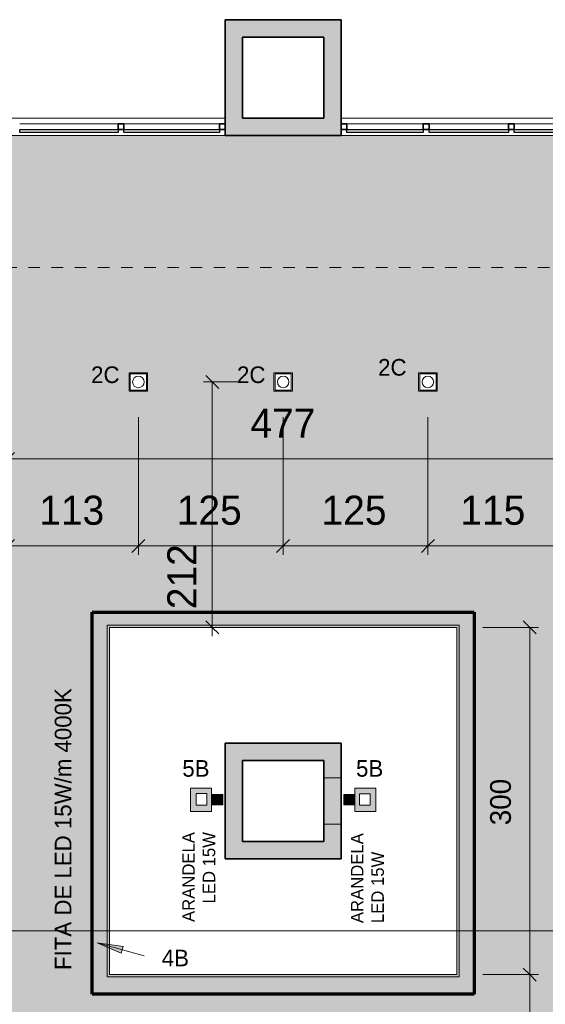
# Model space of a CAD drawing. Header units: metres. Extents: x -31 to 96, y -24 to 31.
# Tile 116 of 155: x -22.05 to -17.51, y 21.58 to 30.09. Entities that reach past the tile are written whole.
import ezdxf

# ---------------------------------------------------------------- set-up
doc = ezdxf.new("R2010")
doc.units = ezdxf.units.M
doc.linetypes.add('Projeção', pattern=[0.003969, 0.002381, -0.001587])
for name, color, linetype, lineweight in [('A-ANNO-DIMS', 211, 'Continuous', 9), ('A-ANNO-DIMS-75', 211, 'Continuous', 9), ('A-CLNG', 13, 'Continuous', 18), ('A-CLNG-PATT', 13, 'Continuous', 18), ('A-DETL', 90, 'Continuous', 18), ('A-DETL-GENF', 92, 'Continuous', 18), ('A-DETL-WIDE', 214, 'Continuous', 70), ('A-FLOR-OVHD', 1, 'Projeção', 18), ('A-GLAZ-CURT', 52, 'Continuous', 18), ('A-GLAZ-CWMG', 51, 'Continuous', 18), ('A-WALL', 113, 'Continuous', 18), ('A-WALL-PATT', 111, 'Continuous', 35), ('E-LITE-EQPM', 33, 'Continuous', 18), ('G-ANNO-SYMB', 111, 'Continuous', 9), ('G-ANNO-TEXT', 231, 'Continuous', 9)]:
    doc.layers.add(name, color=color, linetype=linetype, lineweight=lineweight)
doc.styles.add('Century Gothic', font='GOTHIC.TTF', dxfattribs={"height": 0.143711})
doc.styles.add('Century Gothic_1', font='GOTHIC.TTF', dxfattribs={"height": 0.251495})
doc.styles.add('Century Gothic_2', font='GOTHIC.TTF', dxfattribs={"height": 0.179639})
doc.styles.add('Century Gothic_3', font='GOTHIC.TTF', dxfattribs={"height": 0.107783})
doc.dimstyles.new('_Cotas_detalhamento_2_5_mm', dxfattribs={"dimscale": 0.3048, "dimtxt": 0.1875, "dimasz": 0.369094, "dimexe": 0.246063, "dimexo": 0.738189, "dimgap": 0.369094, "dimtad": 1, "dimdec": 0, "dimlfac": 100, "dimzin": 0, "dimdsep": 46, "dimtxsty": 'Century Gothic_2', "dimblk1": 'OBLIQUE', "dimblk2": 'OBLIQUE', "dimsah": 1, "dimcen": 0.09, "dimdle": 1.230315, "dimazin": 0, "dimtfac": 1, "dimtdec": 4, "dimtix": 1, "dimtmove": 0, "dimatfit": 3, "dimfxl": 1, "dimtvp": 1, "dimtolj": 1, "dimtzin": 0, "dimarcsym": 2})
doc.dimstyles.new('_Cotas_detalhamento_3_5_mm', dxfattribs={"dimscale": 0.3048, "dimtxt": 0.2625, "dimasz": 0.369094, "dimexe": 0.246063, "dimexo": 0.738189, "dimgap": 0.369094, "dimtad": 1, "dimdec": 0, "dimlfac": 100, "dimzin": 0, "dimdsep": 46, "dimtxsty": 'Century Gothic_1', "dimblk1": 'OBLIQUE', "dimblk2": 'OBLIQUE', "dimsah": 1, "dimcen": 0.09, "dimdle": 0.246063, "dimazin": 0, "dimtfac": 1, "dimtdec": 4, "dimtix": 1, "dimtmove": 0, "dimatfit": 3, "dimfxl": 1, "dimtvp": 1, "dimtolj": 1, "dimtzin": 0, "dimarcsym": 2})
doc.dimstyles.new('_Cotas_detalhamento_3_5_mm_1', dxfattribs={"dimscale": 0.3048, "dimtxt": 0.2625, "dimasz": 0.369094, "dimexe": 0.246063, "dimexo": 0.738189, "dimgap": 0.369094, "dimtad": 1, "dimdec": 0, "dimlfac": 100, "dimzin": 0, "dimdsep": 46, "dimtxsty": 'Century Gothic_1', "dimblk1": 'OBLIQUE', "dimblk2": 'OBLIQUE', "dimsah": 1, "dimcen": 0.09, "dimdle": 0.246063, "dimazin": 0, "dimtfac": 1, "dimtdec": 4, "dimtix": 1, "dimtmove": 0, "dimatfit": 3, "dimfxl": 1, "dimtvp": 1, "dimtolj": 1, "dimtzin": 0, "dimarcsym": 2})
doc.dimstyles.new('_Cotas_detalhamento_3_5_mm_2', dxfattribs={"dimscale": 0.3048, "dimtxt": 0.2625, "dimasz": 0.369094, "dimexe": 0.246063, "dimexo": 0.738189, "dimgap": 0.369094, "dimtad": 1, "dimdec": 0, "dimlfac": 100, "dimzin": 0, "dimdsep": 46, "dimtxsty": 'Century Gothic_1', "dimblk1": 'OBLIQUE', "dimblk2": 'OBLIQUE', "dimsah": 1, "dimcen": 0.09, "dimdle": 0.246063, "dimazin": 0, "dimtfac": 1, "dimtdec": 4, "dimtix": 1, "dimtmove": 0, "dimatfit": 3, "dimfxl": 1, "dimtvp": 1, "dimtolj": 1, "dimtzin": 0, "dimarcsym": 2})
doc.dimstyles.new('_Cotas_detalhamento_3_5_mm_3', dxfattribs={"dimscale": 0.3048, "dimtxt": 0.2625, "dimasz": 0.369094, "dimexe": 0.246063, "dimexo": 0.738189, "dimgap": 0.369094, "dimtad": 1, "dimdec": 0, "dimlfac": 100, "dimzin": 0, "dimdsep": 46, "dimtxsty": 'Century Gothic_1', "dimblk1": 'OBLIQUE', "dimblk2": 'OBLIQUE', "dimsah": 1, "dimcen": 0.09, "dimdle": 0.246063, "dimazin": 0, "dimtfac": 1, "dimtdec": 4, "dimtix": 1, "dimtmove": 0, "dimatfit": 3, "dimfxl": 1, "dimtvp": 1, "dimtolj": 1, "dimtzin": 0, "dimarcsym": 2})
doc.dimstyles.new('_Cotas_detalhamento_3_5_mm_5', dxfattribs={"dimscale": 0.3048, "dimtxt": 0.2625, "dimasz": 0.369094, "dimexe": 0.246063, "dimexo": 0.738189, "dimgap": 0.369094, "dimtad": 1, "dimdec": 0, "dimlfac": 100, "dimzin": 0, "dimdsep": 46, "dimtxsty": 'Century Gothic_1', "dimblk1": 'OBLIQUE', "dimblk2": 'OBLIQUE', "dimsah": 1, "dimcen": 0.09, "dimdle": 0.246063, "dimazin": 0, "dimtfac": 1, "dimtdec": 4, "dimtix": 1, "dimtmove": 2, "dimatfit": 3, "dimfxl": 1, "dimtvp": 1, "dimtolj": 1, "dimtzin": 0, "dimarcsym": 2})

# ---------------------------------------------------------------- blocks, each defined once
blk = doc.blocks.new('Montante retangular - 50 x 150 mm-967234-PLANTA DE TETO - LUMINOTÉCNICO')
at = {"layer": 'A-GLAZ-CWMG'}
blk.add_line((-18.5672, 29.1854), (-19.2273, 29.1854), dxfattribs=at)
blk = doc.blocks.new('Montante retangular - 50 x 150 mm-1801392-PLANTA DE TETO - LUMINOTÉCNICO')
at = {"layer": 'A-GLAZ-CWMG', "lineweight": 35}
for p, q in [((-0.05, 0.025), (0, 0.025)), ((-0.05, -0.025), (-0.05, 0.025)), ((0, 0.025), (0, -0.025)), ((0, -0.025), (-0.05, -0.025))]:
    blk.add_line(p, q, dxfattribs=at)
blk = doc.blocks.new('Montante retangular - 50 x 150 mm-967236-PLANTA DE TETO - LUMINOTÉCNICO')
at = {"layer": 'A-GLAZ-CWMG'}
blk.add_line((-16.1522, 29.1854), (-16.9422, 29.1854), dxfattribs=at)
blk = doc.blocks.new('Montante retangular - 50 x 150 mm-967237-PLANTA DE TETO - LUMINOTÉCNICO')
at = {"layer": 'A-GLAZ-CWMG'}
blk.add_line((-17.8322, 29.1854), (-18.5172, 29.1854), dxfattribs=at)
blk = doc.blocks.new('Painel do sistema - Envidraçado-1802411-PLANTA DE TETO - LUMINOTÉCNICO')
at = {"layer": 'A-GLAZ-CURT', "lineweight": 25}
for p, q in [((-0.395, 0.0245), (-0.395, 0.0495)), ((-0.395, 0.0495), (0.395, 0.0495)), ((0.395, 0.0245), (-0.395, 0.0245)), ((0.395, 0.0495), (0.395, 0.0245))]:
    blk.add_line(p, q, dxfattribs=at)
blk = doc.blocks.new('Painel do sistema - Envidraçado-1802412-PLANTA DE TETO - LUMINOTÉCNICO')
at = {"layer": 'A-GLAZ-CURT', "lineweight": 25}
for p, q in [((-0.342525, 0.0245), (-0.342525, 0.0495)), ((-0.342525, 0.0495), (0.342525, 0.0495)), ((0.342525, 0.0245), (-0.342525, 0.0245)), ((0.342525, 0.0495), (0.342525, 0.0245))]:
    blk.add_line(p, q, dxfattribs=at)
blk = doc.blocks.new('Painel do sistema - Envidraçado-1802413-PLANTA DE TETO - LUMINOTÉCNICO')
at = {"layer": 'A-GLAZ-CURT', "lineweight": 25}
for p, q in [((-0.330025, 0.0245), (-0.330025, 0.0495)), ((-0.330025, 0.0495), (0.330025, 0.0495)), ((0.330025, 0.0245), (-0.330025, 0.0245)), ((0.330025, 0.0495), (0.330025, 0.0245))]:
    blk.add_line(p, q, dxfattribs=at)
blk = doc.blocks.new('Montante retangular - 50 x 150 mm-1801391-PLANTA DE TETO - LUMINOTÉCNICO')
at = {"layer": 'A-GLAZ-CWMG', "lineweight": 35}
for p, q in [((0, 0.025), (-0.05, 0.025)), ((-0.05, 0.025), (-0.05, -0.025)), ((0, -0.025), (0, 0.025)), ((-0.05, -0.025), (0, -0.025))]:
    blk.add_line(p, q, dxfattribs=at)
blk = doc.blocks.new('Montante retangular - 50 x 150 mm-1801390-PLANTA DE TETO - LUMINOTÉCNICO')
at = {"layer": 'A-GLAZ-CWMG', "lineweight": 35}
for p, q in [((0.025, 0.025), (-0.025, 0.025)), ((-0.025, 0.025), (-0.025, -0.025)), ((0.025, -0.025), (0.025, 0.025)), ((-0.025, -0.025), (0.025, -0.025))]:
    blk.add_line(p, q, dxfattribs=at)
blk = doc.blocks.new('Painel do sistema - Envidraçado-1801393-PLANTA DE TETO - LUMINOTÉCNICO')
at = {"layer": 'A-GLAZ-CURT', "lineweight": 25}
for p, q in [((-0.4125, 0.0245), (-0.4125, 0.0495)), ((-0.4125, 0.0495), (0.4125, 0.0495)), ((0.4125, 0.0245), (-0.4125, 0.0245)), ((0.4125, 0.0495), (0.4125, 0.0245))]:
    blk.add_line(p, q, dxfattribs=at)
blk = doc.blocks.new('Painel do sistema - Envidraçado-1801394-PLANTA DE TETO - LUMINOTÉCNICO')
at = {"layer": 'A-GLAZ-CURT', "lineweight": 25}
for p, q in [((-0.425, 0.0245), (-0.425, 0.0495)), ((-0.425, 0.0495), (0.425, 0.0495)), ((0.425, 0.0245), (-0.425, 0.0245)), ((0.425, 0.0495), (0.425, 0.0245))]:
    blk.add_line(p, q, dxfattribs=at)
blk = doc.blocks.new('Montante retangular - 50 x 150 mm-961893-PLANTA DE TETO - LUMINOTÉCNICO')
at = {"layer": 'A-GLAZ-CWMG'}
blk.add_line((-20.3273, 29.1854), (-21.1523, 29.1854), dxfattribs=at)
blk = doc.blocks.new('Montante retangular - 50 x 150 mm-961912-PLANTA DE TETO - LUMINOTÉCNICO')
at = {"layer": 'A-GLAZ-CWMG'}
blk.add_line((-21.2023, 29.1854), (-22.0523, 29.1854), dxfattribs=at)
blk = doc.blocks.new('Iluminação embutida - Simples - 160 x 160 x 136mm-V45-PLANTA DE TETO - LUMINOTÉCNICO')
at = {"layer": 'E-LITE-EQPM', "color": 5}
for p, q in [((-0.08, -0.08), (-0.08, 0.08)), ((-0.08, 0.08), (0.08, 0.08)), ((0.07, 0.07), (-0.07, 0.07)), ((-0.07, 0.07), (-0.07, -0.07)), ((0.07, -0.07), (0.07, 0.07)), ((0.08, 0.08), (0.08, -0.08)), ((0.08, -0.08), (-0.08, -0.08)), ((-0.07, -0.07), (0.07, -0.07))]:
    blk.add_line(p, q, dxfattribs=at)
for start, end in [(360, 180), (180, 360)]:
    blk.add_arc((0, 0), 0.05, start, end, dxfattribs=at)
blk = doc.blocks.new('DIMBLOCK6-PLANTA DE TETO - LUMINOTÉCNICO')
at = {"layer": 'A-ANNO-DIMS-75', "lineweight": 18}
for p, q in [((-17.6474, 21.8354), (-17.7036, 21.8917)), ((-17.6474, 21.8354), (-17.5911, 21.7792)), ((-17.6474, 18.8354), (-17.7036, 18.8917)), ((-17.6474, 18.8354), (-17.5911, 18.7792))]:
    blk.add_line(p, q, dxfattribs=at)
at = {"layer": 'A-ANNO-DIMS-75'}
for p, q in [((-18.0523, 21.8354), (-17.5724, 21.8354)), ((-17.6474, 21.8354), (-18.0523, 21.8354)), ((-17.6474, 18.8354), (-17.6474, 21.8354)), ((-18.0523, 18.8354), (-17.5724, 18.8354)), ((-17.6474, 18.8354), (-18.0523, 18.8354))]:
    blk.add_line(p, q, dxfattribs=at)
at = {"layer": 'A-ANNO-DIMS-75', "color": 0, "insert": (-17.9901, 20.1256), "char_height": 0.17964, "width": 0.503571, "attachment_point": 1, "rotation": 90, "line_spacing_factor": 0.984117, "style": 'Century Gothic_2'}
blk.add_mtext('300', dxfattribs=at)
blk = doc.blocks.new('_Oblique')
at = {"color": 0, "linetype": 'ByBlock', "lineweight": -2}
blk.add_line((-0.5, -0.5), (0.5, 0.5), dxfattribs=at)
blk = doc.blocks.new('DIMBLOCK7-PLANTA DE TETO - LUMINOTÉCNICO')
at = {"layer": 'A-ANNO-DIMS-75', "lineweight": 18}
for p, q in [((-17.6474, 24.8354), (-17.7036, 24.8917)), ((-17.6474, 24.8354), (-17.5911, 24.7792)), ((-17.6474, 21.8354), (-17.7036, 21.8917)), ((-17.6474, 21.8354), (-17.5911, 21.7792))]:
    blk.add_line(p, q, dxfattribs=at)
at = {"layer": 'A-ANNO-DIMS-75'}
for p, q in [((-18.0523, 24.8354), (-17.5724, 24.8354)), ((-17.6474, 24.8354), (-18.0523, 24.8354)), ((-17.6474, 21.8354), (-17.6474, 24.8354)), ((-18.0523, 21.8354), (-17.5724, 21.8354)), ((-17.6474, 21.8354), (-18.0523, 21.8354))]:
    blk.add_line(p, q, dxfattribs=at)
at = {"layer": 'A-ANNO-DIMS-75', "color": 0, "insert": (-17.9901, 23.1256), "char_height": 0.17964, "width": 0.503571, "attachment_point": 1, "rotation": 90, "line_spacing_factor": 0.984117, "style": 'Century Gothic_2'}
blk.add_mtext('300', dxfattribs=at)
blk = doc.blocks.new('DIMBLOCK76-PLANTA DE TETO - LUMINOTÉCNICO')
at = {"layer": 'A-ANNO-DIMS-75', "lineweight": 18}
for p, q in [((-22.1524, 26.2906), (-22.2087, 26.2344)), ((-22.1524, 26.2906), (-22.0962, 26.3469)), ((-17.3796, 26.2906), (-17.4358, 26.2344)), ((-17.3796, 26.2906), (-17.3233, 26.3469))]:
    blk.add_line(p, q, dxfattribs=at)
at = {"layer": 'A-ANNO-DIMS-75'}
for p, q in [((-22.1524, 26.1452), (-22.1524, 26.3656)), ((-22.1524, 26.2906), (-17.3046, 26.2906)), ((-22.1524, 26.2906), (-22.1524, 26.1452)), ((-17.3796, 26.1452), (-17.3796, 26.3656)), ((-17.3796, 26.2906), (-17.3796, 26.1452))]:
    blk.add_line(p, q, dxfattribs=at)
at = {"layer": 'A-ANNO-DIMS-75', "color": 0, "insert": (-20.0598, 26.7255), "char_height": 0.25149, "width": 0.705, "attachment_point": 1, "line_spacing_factor": 0.984117, "style": 'Century Gothic_1'}
blk.add_mtext('477', dxfattribs=at)
blk = doc.blocks.new('DIMBLOCK97-PLANTA DE TETO - LUMINOTÉCNICO')
at = {"layer": 'A-ANNO-DIMS-75'}
for p, q in [((-21.0273, 26.6504), (-21.0273, 25.4633)), ((-21.0273, 25.5383), (-21.0273, 26.6504)), ((-22.1524, 25.3929), (-22.1524, 25.6133)), ((-22.2274, 25.5383), (-21.0273, 25.5383)), ((-22.1524, 25.5383), (-22.1524, 25.3929))]:
    blk.add_line(p, q, dxfattribs=at)
at = {"layer": 'A-ANNO-DIMS-75', "lineweight": 18}
for p, q in [((-22.1524, 25.5383), (-22.2087, 25.4821)), ((-22.1524, 25.5383), (-22.0962, 25.5946)), ((-21.0273, 25.5383), (-21.0835, 25.4821)), ((-21.0273, 25.5383), (-20.971, 25.5946))]:
    blk.add_line(p, q, dxfattribs=at)
at = {"layer": 'A-ANNO-DIMS-75', "color": 0, "insert": (-21.8836, 25.9731), "char_height": 0.25149, "width": 0.705, "attachment_point": 1, "line_spacing_factor": 0.984117, "style": 'Century Gothic_1'}
blk.add_mtext('113', dxfattribs=at)
blk = doc.blocks.new('DIMBLOCK98-PLANTA DE TETO - LUMINOTÉCNICO')
at = {"layer": 'A-ANNO-DIMS-75'}
for p, q in [((-21.0273, 26.6504), (-21.0273, 25.4633)), ((-21.0273, 25.5383), (-21.0273, 26.6504)), ((-19.7773, 26.6504), (-19.7773, 25.4633)), ((-19.7773, 25.5383), (-19.7773, 26.6504)), ((-21.0273, 25.5383), (-19.7773, 25.5383))]:
    blk.add_line(p, q, dxfattribs=at)
at = {"layer": 'A-ANNO-DIMS-75', "lineweight": 18}
for p, q in [((-21.0273, 25.5383), (-21.0835, 25.4821)), ((-21.0273, 25.5383), (-20.971, 25.5946)), ((-19.7773, 25.5383), (-19.8335, 25.4821)), ((-19.7773, 25.5383), (-19.721, 25.5946))]:
    blk.add_line(p, q, dxfattribs=at)
at = {"layer": 'A-ANNO-DIMS-75', "color": 0, "insert": (-20.696, 25.9731), "char_height": 0.25149, "width": 0.705, "attachment_point": 1, "line_spacing_factor": 0.984117, "style": 'Century Gothic_1'}
blk.add_mtext('125', dxfattribs=at)
blk = doc.blocks.new('DIMBLOCK99-PLANTA DE TETO - LUMINOTÉCNICO')
at = {"layer": 'A-ANNO-DIMS-75'}
for p, q in [((-19.7773, 26.6504), (-19.7773, 25.4633)), ((-19.7773, 25.5383), (-19.7773, 26.6504)), ((-18.5273, 26.6504), (-18.5273, 25.4633)), ((-18.5273, 25.5383), (-18.5273, 26.6504)), ((-19.7773, 25.5383), (-18.5273, 25.5383))]:
    blk.add_line(p, q, dxfattribs=at)
at = {"layer": 'A-ANNO-DIMS-75', "lineweight": 18}
for p, q in [((-19.7773, 25.5383), (-19.8335, 25.4821)), ((-19.7773, 25.5383), (-19.721, 25.5946)), ((-18.5273, 25.5383), (-18.5835, 25.4821)), ((-18.5273, 25.5383), (-18.471, 25.5946))]:
    blk.add_line(p, q, dxfattribs=at)
at = {"layer": 'A-ANNO-DIMS-75', "color": 0, "insert": (-19.446, 25.9731), "char_height": 0.25149, "width": 0.705, "attachment_point": 1, "line_spacing_factor": 0.984117, "style": 'Century Gothic_1'}
blk.add_mtext('125', dxfattribs=at)
blk = doc.blocks.new('DIMBLOCK100-PLANTA DE TETO - LUMINOTÉCNICO')
at = {"layer": 'A-ANNO-DIMS-75'}
for p, q in [((-18.5273, 26.6504), (-18.5273, 25.4633)), ((-18.5273, 25.5383), (-18.5273, 26.6504)), ((-17.3796, 25.3929), (-17.3796, 25.6133)), ((-18.5273, 25.5383), (-17.3046, 25.5383)), ((-17.3796, 25.5383), (-17.3796, 25.3929))]:
    blk.add_line(p, q, dxfattribs=at)
at = {"layer": 'A-ANNO-DIMS-75', "lineweight": 18}
for p, q in [((-18.5273, 25.5383), (-18.5835, 25.4821)), ((-18.5273, 25.5383), (-18.471, 25.5946)), ((-17.3796, 25.5383), (-17.4358, 25.4821)), ((-17.3796, 25.5383), (-17.3233, 25.5946))]:
    blk.add_line(p, q, dxfattribs=at)
at = {"layer": 'A-ANNO-DIMS-75', "color": 0, "insert": (-18.2472, 25.9731), "char_height": 0.25149, "width": 0.705, "attachment_point": 1, "line_spacing_factor": 0.984117, "style": 'Century Gothic_1'}
blk.add_mtext('115', dxfattribs=at)
blk = doc.blocks.new('DIMBLOCK106-PLANTA DE TETO - LUMINOTÉCNICO')
at = {"layer": 'A-ANNO-DIMS-75', "lineweight": 18}
for p, q in [((-20.3891, 26.9554), (-20.4454, 27.0117)), ((-20.3891, 26.9554), (-20.3329, 26.8992)), ((-20.3891, 24.8354), (-20.4454, 24.8917)), ((-20.3891, 24.8354), (-20.3329, 24.7792))]:
    blk.add_line(p, q, dxfattribs=at)
at = {"layer": 'A-ANNO-DIMS-75'}
for p, q in [((-20.0823, 26.9554), (-20.4641, 26.9554)), ((-20.3891, 24.7604), (-20.3891, 26.9554)), ((-20.3891, 26.9554), (-20.0823, 26.9554)), ((-20.2437, 24.8354), (-20.4641, 24.8354)), ((-20.3891, 24.8354), (-20.2437, 24.8354))]:
    blk.add_line(p, q, dxfattribs=at)
at = {"layer": 'A-ANNO-DIMS-75', "color": 0, "insert": (-20.7774, 24.9926), "char_height": 0.25149, "width": 0.705, "attachment_point": 1, "rotation": 90, "line_spacing_factor": 0.984117, "style": 'Century Gothic_1'}
blk.add_mtext('212', dxfattribs=at)

msp = doc.modelspace()

# ---------------------------------------------------------------- hatches: boundary and pattern name
at = {"layer": 'A-CLNG-PATT'}
h = msp.add_hatch(color=256, dxfattribs=at)
h.paths.add_polyline_path([(-27.1773, 5.8854), (-27.1473, 5.9061), (-27.1473, 5.8653), (-27.1773, 5.8853)], flags=0)
h.paths.add_polyline_path([(-16.0273, -3.4889), (-12.4212, -3.4889), (-8.9928, 0.2975), (-10.5125, 1.6734), (-9.0935, 3.2405), (-6.4453, 3.2405), (-5.9388, 3.8097), (-6.6773, 4.4669), (-6.6773, 29.0854), (-27.1773, 29.0854), (-27.1773, 5.8854), (-27.9773, 5.8854), (-27.9773, 5.1203), (-20.3273, 5.1203), (-20.3273, 5.8854), (-19.1773, 5.8854), (-19.1773, 3.2253), (-16.0773, 3.2253), (-16.0773, -2.2247), (-16.0273, -2.2247), (-16.0273, -3.4146)], flags=0)
h.paths.add_polyline_path([(-15.146, -3.1216), (-15.1588, -3.1216), (-15.1588, -2.9616), (-14.9988, -2.9616), (-14.9988, -3.1216), (-15.1374, -3.1216)], flags=0)
h.paths.add_polyline_path([(-13.2255, -3.1216), (-13.3555, -3.1216), (-13.3555, -2.9616), (-13.1955, -2.9616), (-13.1955, -3.1216), (-13.2251, -3.1216)], flags=0)
h.paths.add_polyline_path([(-4.7428, -2.8501), (-3.9079, -1.912), (-3.9079, 0.0656), (-4.2279, 0.0656), (-4.2279, 0.1054), (-4.2628, 0.1054), (-4.2628, 0.5054), (-4.2279, 0.5054), (-6.5842, 2.8617), (-7.0229, 2.8617), (-7.0229, 3.0005), (-9.0048, 3.0005), (-9.9993, 1.883), (-4.7618, -2.8329)], flags=0)
h.paths.add_polyline_path([(-12.1797, -2.5419), (-12.3035, -2.4405), (-12.2021, -2.3167), (-12.0783, -2.4181), (-12.1781, -2.5399)], flags=0)
h.paths.add_polyline_path([(-4.8605, -2.4105), (-4.9736, -2.2974), (-4.8605, -2.1843), (-4.7473, -2.2974), (-4.8581, -2.4082)], flags=0)
h.paths.add_polyline_path([(-17.1759, -2.2247), (-16.2273, -2.2247), (-16.2273, 3.0753), (-19.1773, 3.0753), (-19.1773, -2.2247), (-18.9523, -2.2247)], flags=0)
h.paths.add_polyline_path([(-18.9523, -2.0502), (-18.9523, 2.9498), (-16.4523, 2.9498), (-16.4523, -2.0502), (-17.1759, -2.0502)], flags=0)
h.paths.add_polyline_path([(-5.4238, -1.9005), (-5.5369, -1.7873), (-5.4238, -1.6742), (-5.3106, -1.7873), (-5.414, -1.8907)], flags=0)
h.paths.add_polyline_path([(-11.374, -1.6522), (-11.4978, -1.5508), (-11.3964, -1.427), (-11.2727, -1.5284), (-11.3676, -1.6443)], flags=0)
h.paths.add_polyline_path([(-5.9871, -1.3904), (-6.1002, -1.2773), (-5.9871, -1.1641), (-5.8739, -1.2773), (-5.9819, -1.3853)], flags=0)
h.paths.add_polyline_path([(-6.5504, -0.8804), (-6.6635, -0.7672), (-6.5504, -0.6541), (-6.4372, -0.7672), (-6.5433, -0.8733)], flags=0)
h.paths.add_polyline_path([(-15.0589, -0.8716), (-15.1388, -0.8709), (-15.1388, -0.7116), (-14.9788, -0.7116), (-14.9788, -0.8716), (-15.0588, -0.8716)], flags=0)
h.paths.add_polyline_path([(-13.2055, -0.8716), (-13.3355, -0.8716), (-13.3355, -0.7116), (-13.1755, -0.7116), (-13.1759, -0.8716), (-13.2035, -0.8716)], flags=0)
h.paths.add_polyline_path([(-10.5686, -0.7627), (-10.6923, -0.6613), (-10.5909, -0.5376), (-10.4672, -0.6389), (-10.5621, -0.7548)], flags=0)
h.paths.add_polyline_path([(-13.1755, -0.5047), (-15.5046, -0.5047), (-15.5046, 3.8654), (-17.3796, 3.8654), (-17.3796, 28.2404), (-7.3796, 28.2404), (-7.3796, 3.8654), (-11.1296, 3.8654), (-11.1296, -0.5047), (-12.9686, -0.5047)], flags=0)
h.paths.add_polyline_path([(-7.114, -0.3701), (-7.2271, -0.257), (-7.114, -0.1439), (-7.0009, -0.257), (-7.1096, -0.3657)], flags=0)
h.paths.add_polyline_path([(-9.7631, 0.1268), (-9.8868, 0.2281), (-9.7855, 0.3519), (-9.6617, 0.2505), (-9.7566, 0.1346)], flags=0)
h.paths.add_polyline_path([(-7.6774, 0.14), (-7.7905, 0.2531), (-7.6774, 0.3663), (-7.5642, 0.2531), (-7.6703, 0.1471)], flags=0)
h.paths.add_polyline_path([(-8.2408, 0.6501), (-8.3539, 0.7632), (-8.2408, 0.8763), (-8.1276, 0.7632), (-8.2364, 0.6544)], flags=0)
h.paths.add_polyline_path([(-10.6526, 0.9472), (-10.7764, 1.0486), (-10.675, 1.1724), (-10.5512, 1.071), (-10.6461, 0.9551)], flags=0)
h.paths.add_polyline_path([(-8.8042, 1.1602), (-8.9173, 1.2733), (-8.8042, 1.3864), (-8.691, 1.2733), (-8.7998, 1.1645)], flags=0)
h.paths.add_polyline_path([(-9.3676, 1.6702), (-9.4807, 1.7834), (-9.3676, 1.8965), (-9.2544, 1.7834), (-9.3632, 1.6746)], flags=0)
h.paths.add_polyline_path([(-10.5425, 2.0484), (-10.6556, 2.1616), (-10.5425, 2.2747), (-10.4294, 2.1616), (-10.5386, 2.0524)], flags=0)
h.paths.add_polyline_path([(-9.7371, 2.938), (-9.8503, 3.0511), (-9.7371, 3.1643), (-9.624, 3.0511), (-9.7327, 2.9424)], flags=0)
h.paths.add_polyline_path([(-18.5872, 3.7784), (-18.6258, 3.7784), (-18.6258, 3.9384), (-18.4658, 3.9384), (-18.4658, 3.7784), (-18.5729, 3.7784)], flags=0)
h.paths.add_polyline_path([(-18.4758, 5.0284), (-18.6258, 5.0284), (-18.6258, 5.1884), (-18.4658, 5.1884), (-18.4658, 5.0284), (-18.4685, 5.0284)], flags=0)
h.paths.add_polyline_path([(-27.5173, 5.2953), (-27.6773, 5.2953), (-27.6773, 5.4553), (-27.5173, 5.4553), (-27.5173, 5.3053)], flags=0)
h.paths.add_polyline_path([(-26.6873, 5.2953), (-26.8173, 5.2953), (-26.8173, 5.4553), (-26.6573, 5.4553), (-26.6573, 5.2953), (-26.6679, 5.2953)], flags=0)
h.paths.add_polyline_path([(-25.9273, 5.2953), (-25.9573, 5.2953), (-25.9573, 5.4553), (-25.7973, 5.4553), (-25.7973, 5.2953), (-25.8273, 5.2953)], flags=0)
h.paths.add_polyline_path([(-25.0673, 5.2953), (-25.0973, 5.2953), (-25.0965, 5.4553), (-24.9373, 5.4553), (-24.9373, 5.2953), (-24.9673, 5.2953)], flags=0)
h.paths.add_polyline_path([(-24.2073, 5.2953), (-24.2373, 5.2953), (-24.2373, 5.4553), (-24.0773, 5.4553), (-24.0773, 5.2953), (-24.1995, 5.2953)], flags=0)
h.paths.add_polyline_path([(-23.3216, 5.2953), (-23.3773, 5.2953), (-23.3773, 5.4553), (-23.2173, 5.4553), (-23.2173, 5.2953), (-23.2473, 5.2953)], flags=0)
h.paths.add_polyline_path([(-21.5657, 5.2953), (-21.6573, 5.2953), (-21.6573, 5.4553), (-21.4973, 5.4553), (-21.4973, 5.2953), (-21.5273, 5.2953)], flags=0)
h.paths.add_polyline_path([(-22.5073, 5.2953), (-22.5173, 5.2953), (-22.5173, 5.4553), (-22.3573, 5.4553), (-22.3573, 5.2953), (-22.4873, 5.2953)], flags=0)
h.paths.add_polyline_path([(-20.6473, 5.2953), (-20.7973, 5.2953), (-20.7973, 5.4553), (-20.6373, 5.4553), (-20.6373, 5.2953)], flags=0)
h.paths.add_polyline_path([(-26.4821, 6.3654), (-26.4821, 28.2404), (-22.1524, 28.2404), (-22.1524, 6.3654), (-25.8571, 6.3654)], flags=0)
h.paths.add_polyline_path([(-18.4826, 7.7554), (-18.6073, 7.7554), (-18.6073, 7.9154), (-18.4473, 7.9154), (-18.4473, 7.7554), (-18.4773, 7.7554)], flags=0)
h.paths.add_polyline_path([(-19.6973, 7.7554), (-19.8573, 7.7554), (-19.8573, 7.9154), (-19.6973, 7.9154), (-19.6973, 7.7654)], flags=0)
h.paths.add_polyline_path([(-21.1073, 7.7554), (-21.1073, 7.9154), (-20.9473, 7.9154), (-20.9473, 7.7554), (-21.0973, 7.7554)], flags=0)
h.paths.add_polyline_path([(-18.2773, 9.8354), (-21.2773, 9.8354), (-21.2773, 12.8354), (-18.2773, 12.8354), (-18.2773, 10.9645)], flags=0)
h.paths.add_polyline_path([(-19.8213, 14.2554), (-19.8573, 14.2554), (-19.8573, 14.4154), (-19.6973, 14.4154), (-19.6973, 14.2554), (-19.8097, 14.2554)], flags=0)
h.paths.add_polyline_path([(-21.0798, 14.2554), (-21.1073, 14.2554), (-21.1073, 14.4154), (-20.9473, 14.4154), (-20.9473, 14.2554), (-21.0793, 14.2554)], flags=0)
h.paths.add_polyline_path([(-18.5466, 14.2554), (-18.6073, 14.2554), (-18.6073, 14.4154), (-18.4473, 14.4154), (-18.4473, 14.2554), (-18.5353, 14.2554)], flags=0)
h.paths.add_polyline_path([(-20.6877, 15.8354), (-21.2773, 15.8354), (-21.2773, 18.8354), (-18.2773, 18.8354), (-18.2773, 15.8354)], flags=0)
h.paths.add_polyline_path([(-18.4681, 20.2554), (-18.6073, 20.2554), (-18.6073, 20.4154), (-18.4473, 20.4154), (-18.4473, 20.2554), (-18.4647, 20.2554)], flags=0)
h.paths.add_polyline_path([(-21.0798, 20.2554), (-21.1073, 20.2554), (-21.1073, 20.4154), (-20.9473, 20.4154), (-20.9473, 20.2554), (-21.0793, 20.2554)], flags=0)
h.paths.add_polyline_path([(-19.8063, 20.2554), (-19.8573, 20.2554), (-19.8573, 20.4154), (-19.6973, 20.4154), (-19.6973, 20.2554), (-19.7483, 20.2554)], flags=0)
h.paths.add_polyline_path([(-18.2773, 21.8354), (-21.2773, 21.8354), (-21.2773, 24.8354), (-18.2773, 24.8354), (-18.2773, 23.5463)], flags=0)
h.paths.add_polyline_path([(-21.057, 26.8754), (-21.1073, 26.8754), (-21.1073, 27.0354), (-20.9473, 27.0354), (-20.9473, 26.8754), (-21.0441, 26.8754)], flags=0)
h.paths.add_polyline_path([(-18.4707, 26.8754), (-18.6073, 26.8754), (-18.6073, 27.0354), (-18.4473, 27.0354), (-18.4473, 26.8754), (-18.4573, 26.8754)], flags=0)
h.paths.add_polyline_path([(-19.7264, 26.8754), (-19.8573, 26.8754), (-19.8573, 27.0354), (-19.6973, 27.0354), (-19.6973, 26.8754), (-19.7073, 26.8754)], flags=0)
at = {"layer": 'A-DETL-GENF'}
h = msp.add_hatch(color=1, dxfattribs=at)
h.paths.add_polyline_path([(-20.3973, 23.2453), (-20.3966, 23.2453), (-20.3973, 23.4453), (-20.5766, 23.4453), (-20.5766, 23.2453), (-20.5271, 23.2453)], flags=0)
h.paths.add_polyline_path([(-20.5271, 23.2985), (-20.5271, 23.3985), (-20.4371, 23.3985), (-20.4371, 23.2985)], flags=0)
h = msp.add_hatch(color=1, dxfattribs=at)
h.paths.add_polyline_path([(-18.9773, 23.2451), (-18.9773, 23.4451), (-19.1573, 23.4451), (-19.1566, 23.2451), (-19.0267, 23.2451)], flags=0)
h.paths.add_polyline_path([(-19.1143, 23.2983), (-19.1167, 23.2983), (-19.1167, 23.3983), (-19.0267, 23.3983), (-19.0267, 23.2983)], flags=0)
for points in [[(-20.2993, 23.3024), (-20.2993, 23.3924), (-20.3966, 23.3924), (-20.3966, 23.3024)], [(-19.2546, 23.3022), (-19.1573, 23.3022), (-19.1573, 23.3922), (-19.2546, 23.3922)]]:
    msp.add_hatch(color=1, dxfattribs=at).paths.add_polyline_path(points, flags=0)
at = {"layer": 'A-WALL-PATT', "lineweight": 18}
for color, points in [(8, [(-20.2773, 29.2354), (-20.1273, 29.2354), (-20.1273, 30.0854), (-20.2773, 30.0854)]), (8, [(-20.1273, 29.9354), (-19.4273, 29.9354), (-19.4273, 30.0854), (-20.1273, 30.0854)]), (8, [(-19.2773, 29.2354), (-19.2773, 30.0854), (-19.4273, 30.0854), (-19.4273, 29.2354)]), (8, [(-19.2773, 29.0854), (-19.2773, 29.2354), (-20.2773, 29.2354), (-20.2773, 29.0854)]), (256, [(-20.1273, 22.9854), (-20.1273, 23.8354), (-20.2773, 23.8354), (-20.2773, 22.9854)]), (256, [(-19.7638, 23.6854), (-19.4273, 23.6854), (-19.4273, 23.8354), (-20.1273, 23.8354), (-20.1273, 23.6854), (-19.7773, 23.6854)]), (256, [(-19.4273, 23.5354), (-19.2773, 23.5354), (-19.2773, 23.8354), (-19.4273, 23.8354), (-19.4273, 23.5463)]), (256, [(-19.2773, 23.1354), (-19.2773, 23.5354), (-19.4273, 23.5354), (-19.4273, 23.1354)]), (256, [(-19.2773, 22.8354), (-19.2773, 23.1354), (-19.4273, 23.1354), (-19.4273, 22.8354)]), (256, [(-19.4273, 22.8354), (-19.4273, 22.9854), (-20.2773, 22.9854), (-20.2773, 22.8354)])]:
    msp.add_hatch(color=color, dxfattribs=at).paths.add_polyline_path(points, flags=0)
at = {"layer": 'G-ANNO-TEXT'}
msp.add_hatch(color=130, dxfattribs=at).paths.add_polyline_path([(-21.3845, 22.1096), (-21.1755, 22.021), (-21.1597, 22.0781)], flags=0)

# ---------------------------------------------------------------- linework, layer by layer
at = {"layer": 'A-CLNG'}
for p, q in [((-21.2973, 21.8154), (-21.2973, 24.8554)), ((-21.2973, 24.8554), (-18.2573, 24.8554)), ((-18.2573, 24.8554), (-18.2573, 21.8154)), ((-18.2773, 24.8354), (-21.2773, 24.8354)), ((-21.2773, 24.8354), (-21.2773, 21.8354)), ((-18.2773, 21.8354), (-18.2773, 24.8354)), ((-18.2573, 21.8154), (-21.2973, 21.8154)), ((-21.2773, 21.8354), (-18.2773, 21.8354))]:
    msp.add_line(p, q, dxfattribs=at)
at = {"layer": 'A-DETL'}
for p, q in [((-20.3966, 23.4453), (-20.5766, 23.4453)), ((-20.5766, 23.4453), (-20.5766, 23.2453)), ((-20.5271, 23.2985), (-20.5271, 23.3985)), ((-20.5271, 23.3985), (-20.4371, 23.3985)), ((-20.4371, 23.3985), (-20.4371, 23.2985)), ((-20.3966, 23.2453), (-20.3966, 23.4453)), ((-18.9773, 23.4451), (-19.1573, 23.4451)), ((-19.1573, 23.4451), (-19.1573, 23.2451)), ((-19.1167, 23.2983), (-19.1167, 23.3983)), ((-19.1167, 23.3983), (-19.0267, 23.3983)), ((-19.0267, 23.3983), (-19.0267, 23.2983)), ((-18.9773, 23.2451), (-18.9773, 23.4451)), ((-20.2993, 23.3924), (-20.3966, 23.3924)), ((-20.2993, 23.3024), (-20.2993, 23.3924)), ((-19.1573, 23.3922), (-19.2546, 23.3922)), ((-19.2546, 23.3922), (-19.2546, 23.3022)), ((-20.5766, 23.2453), (-20.3966, 23.2453)), ((-20.4371, 23.2985), (-20.5271, 23.2985)), ((-20.3966, 23.3024), (-20.2993, 23.3024)), ((-19.2546, 23.3022), (-19.1573, 23.3022)), ((-19.1573, 23.2451), (-18.9773, 23.2451)), ((-19.0267, 23.2983), (-19.1167, 23.2983))]:
    msp.add_line(p, q, dxfattribs=at)
at = {"layer": 'A-DETL-WIDE', "color": 104}
for p, q in [((-21.4273, 24.9654), (-18.1273, 24.9654)), ((-21.4273, 21.6654), (-21.4273, 24.9654)), ((-18.1273, 24.9654), (-18.1273, 21.6654)), ((-18.1273, 21.6654), (-21.4273, 21.6654))]:
    msp.add_line(p, q, dxfattribs=at)
at = {"layer": 'A-FLOR-OVHD'}
msp.add_line((-23.3771, 27.944), (-2.6771, 27.944), dxfattribs=at)
at = {"layer": 'A-WALL', "lineweight": 35}
for p, q in [((-20.2773, 29.0854), (-20.2773, 30.0854)), ((-20.2773, 30.0854), (-19.2773, 30.0854)), ((-19.2773, 30.0854), (-19.2773, 29.0854)), ((-20.1273, 29.9354), (-20.1273, 29.2354)), ((-19.4273, 29.9354), (-20.1273, 29.9354)), ((-19.4273, 29.2354), (-19.4273, 29.9354)), ((-20.1273, 29.2354), (-19.4273, 29.2354)), ((-19.2773, 29.0854), (-20.2773, 29.0854)), ((-20.2773, 22.8354), (-20.2773, 23.8354)), ((-20.2773, 23.8354), (-19.2773, 23.8354)), ((-19.2773, 23.8354), (-19.2773, 22.8354)), ((-20.1273, 23.6854), (-20.1273, 22.9854)), ((-19.4273, 23.6854), (-20.1273, 23.6854)), ((-19.4273, 22.9854), (-19.4273, 23.6854)), ((-20.1273, 22.9854), (-19.4273, 22.9854)), ((-19.2773, 22.8354), (-20.2773, 22.8354))]:
    msp.add_line(p, q, dxfattribs=at)
at = {"layer": 'A-WALL'}
for p, q in [((-20.2773, 29.2354), (-28.0273, 29.2354)), ((-13.6273, 29.2354), (-19.2773, 29.2354)), ((-28.0273, 29.0854), (-20.2773, 29.0854)), ((-19.2773, 29.0854), (-13.6273, 29.0854)), ((-19.2773, 23.5354), (-19.4273, 23.5354)), ((-19.4273, 23.1354), (-19.2773, 23.1354))]:
    msp.add_line(p, q, dxfattribs=at)
at = {"layer": 'G-ANNO-SYMB'}
msp.add_line((-29.5516, 22.214), (-0.2141, 22.214), dxfattribs=at)
msp.add_line((-29.5516, 22.214), (-0.2141, 22.214), dxfattribs=at)
msp.add_line((-29.5516, 22.214), (-0.2141, 22.214), dxfattribs=at)
at = {"layer": 'G-ANNO-TEXT', "color": 130}
for p, q in [((-21.3845, 22.1096), (-21.1755, 22.021)), ((-21.1597, 22.0781), (-21.3845, 22.1096)), ((-21.3845, 22.1096), (-20.9778, 21.9971)), ((-21.1755, 22.021), (-21.1597, 22.0781))]:
    msp.add_line(p, q, dxfattribs=at)

# ---------------------------------------------------------------- block references
at = {"layer": 'A-GLAZ-CURT', "rotation": 180}
for name, p in [('Painel do sistema - Envidraçado-1801394-PLANTA DE TETO - LUMINOTÉCNICO', (-21.6273, 29.1604)), ('Painel do sistema - Envidraçado-1801393-PLANTA DE TETO - LUMINOTÉCNICO', (-20.7398, 29.1604)), ('Painel do sistema - Envidraçado-1802413-PLANTA DE TETO - LUMINOTÉCNICO', (-18.8972, 29.1604)), ('Painel do sistema - Envidraçado-1802412-PLANTA DE TETO - LUMINOTÉCNICO', (-18.1747, 29.1604)), ('Painel do sistema - Envidraçado-1802411-PLANTA DE TETO - LUMINOTÉCNICO', (-17.3872, 29.1604))]:
    msp.add_blockref(name, p, dxfattribs=at)
at = {"layer": 'A-GLAZ-CWMG'}
for name, p in [('Montante retangular - 50 x 150 mm-961912-PLANTA DE TETO - LUMINOTÉCNICO', (0, 0)), ('Montante retangular - 50 x 150 mm-961893-PLANTA DE TETO - LUMINOTÉCNICO', (0, 0)), ('Montante retangular - 50 x 150 mm-1801392-PLANTA DE TETO - LUMINOTÉCNICO', (-20.2773, 29.1604)), ('Montante retangular - 50 x 150 mm-967234-PLANTA DE TETO - LUMINOTÉCNICO', (0, 0)), ('Montante retangular - 50 x 150 mm-967237-PLANTA DE TETO - LUMINOTÉCNICO', (0, 0)), ('Montante retangular - 50 x 150 mm-967236-PLANTA DE TETO - LUMINOTÉCNICO', (-0.84, 0))]:
    msp.add_blockref(name, p, dxfattribs=at)
at = {"layer": 'A-GLAZ-CWMG', "extrusion": (0, 0, -1)}
for name, p in [('Montante retangular - 50 x 150 mm-1801390-PLANTA DE TETO - LUMINOTÉCNICO', (21.1773, 29.1604)), ('Montante retangular - 50 x 150 mm-1801391-PLANTA DE TETO - LUMINOTÉCNICO', (19.2773, 29.1604)), ('Montante retangular - 50 x 150 mm-1801390-PLANTA DE TETO - LUMINOTÉCNICO', (18.5422, 29.1604)), ('Montante retangular - 50 x 150 mm-1801390-PLANTA DE TETO - LUMINOTÉCNICO', (17.8072, 29.1604))]:
    msp.add_blockref(name, p, dxfattribs=at)
at = {"layer": 'E-LITE-EQPM', "color": 5, "rotation": 89.9999999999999}
for p in [(-21.0273, 26.9554), (-19.7773, 26.9554), (-18.5273, 26.9554)]:
    msp.add_blockref('Iluminação embutida - Simples - 160 x 160 x 136mm-V45-PLANTA DE TETO - LUMINOTÉCNICO', p, dxfattribs=at)

# ---------------------------------------------------------------- texts
at = {"layer": 'G-ANNO-TEXT', "color": 7, "char_height": 0.14371, "attachment_point": 1, "line_spacing_factor": 0.984117, "style": 'Century Gothic'}
for s, insert, width in [('2C', (-18.9572, 27.1538), 0.324), ('2C', (-21.4356, 27.0899), 0.324), ('2C', (-20.1756, 27.0899), 0.324), ('5B', (-20.6479, 23.6888), 0.2664), ('5B', (-19.1479, 23.6888), 0.2664), ('4B', (-20.8254, 22.0505), 0.2664)]:
    msp.add_mtext(s, dxfattribs=dict(at, insert=insert, width=width))
at = {"layer": 'G-ANNO-TEXT', "color": 7, "rotation": 90, "line_spacing_factor": 0.984117}
for s, insert, char_height, width, attachment_point, style in [('FITA DE LED 15W/m 4000K', (-21.7498, 21.8748), 0.143711, 2.8926, 1, 'Century Gothic'), ('ARANDELA\\PLED 15W', (-20.6484, 23.0667), 0.10778, 0.94365, 3, 'Century Gothic_3'), ('ARANDELA\\PLED 15W', (-19.1924, 22.2801), 0.10778, 0.94365, 1, 'Century Gothic_3')]:
    msp.add_mtext(s, dxfattribs=dict(at, insert=insert, char_height=char_height, width=width, attachment_point=attachment_point, style=style))

# ---------------------------------------------------------------- dimensions: what is measured, and where the dimension line sits
at = {"layer": 'A-ANNO-DIMS'}
dim = msp.add_linear_dim(base=(-20.3891, 26.9554), p1=(-20.4687, 24.8354), p2=(-19.8573, 26.9554), angle=90, dimstyle='_Cotas_detalhamento_3_5_mm_5', override={"dimpost": '<>', "dimfxl": 2.206407}, dxfattribs=at)
dim.commit()
dim.dimension.update_dxf_attribs({"geometry": 'DIMBLOCK106-PLANTA DE TETO - LUMINOTÉCNICO', "text_midpoint": (-20.6097, 25.3451), "dimtype": 160, "text_rotation": 90})
for base, p1, p2, dimstyle, override, picture, middle in [((-21.0273, 25.5383), (-22.1524, 25.6179), (-21.0273, 26.8754), '_Cotas_detalhamento_3_5_mm_2', {"dimpost": '<>', "dimfxl": 1.687443}, 'DIMBLOCK97-PLANTA DE TETO - LUMINOTÉCNICO', (-21.5899, 25.7829)), ((-19.7773, 25.5383), (-21.0273, 26.8754), (-19.7773, 26.8754), '_Cotas_detalhamento_3_5_mm_1', {"dimpost": '<>', "dimfxl": 1.25}, 'DIMBLOCK98-PLANTA DE TETO - LUMINOTÉCNICO', (-20.4023, 25.7829)), ((-18.5273, 25.5383), (-19.7773, 26.8754), (-18.5273, 26.8754), '_Cotas_detalhamento_3_5_mm_1', {"dimpost": '<>', "dimfxl": 1.25}, 'DIMBLOCK99-PLANTA DE TETO - LUMINOTÉCNICO', (-19.1523, 25.7829)), ((-17.3796, 25.5383), (-18.5273, 26.8754), (-17.3796, 25.6179), '_Cotas_detalhamento_3_5_mm_3', {"dimpost": '<>', "dimfxl": 1.702528}, 'DIMBLOCK100-PLANTA DE TETO - LUMINOTÉCNICO', (-17.9534, 25.7797)), ((-17.3796, 26.2906), (-22.1524, 26.3702), (-17.3796, 26.3702), '_Cotas_detalhamento_3_5_mm', {"dimpost": '<>', "dimfxl": 4.772848}, 'DIMBLOCK76-PLANTA DE TETO - LUMINOTÉCNICO', (-19.766, 26.5352))]:
    dim = msp.add_linear_dim(base=base, p1=p1, p2=p2, dimstyle=dimstyle, override=override, dxfattribs=at)
    dim.commit()
    dim.dimension.update_dxf_attribs({"geometry": picture, "text_midpoint": middle})
for base, p1, p2, picture, middle in [((-17.6474, 24.8354), (-18.2773, 21.8354), (-18.2773, 24.8354), 'DIMBLOCK7-PLANTA DE TETO - LUMINOTÉCNICO', (-17.8542, 23.3354)), ((-17.6474, 21.8354), (-18.2773, 18.8354), (-18.2773, 21.8354), 'DIMBLOCK6-PLANTA DE TETO - LUMINOTÉCNICO', (-17.8542, 20.3354))]:
    dim = msp.add_linear_dim(base=base, p1=p1, p2=p2, angle=90, dimstyle='_Cotas_detalhamento_2_5_mm', override={"dimpost": '<>', "dimfxl": 3}, dxfattribs=at)
    dim.commit()
    dim.dimension.update_dxf_attribs({"geometry": picture, "text_midpoint": middle})

doc.saveas('drawing.dxf')
